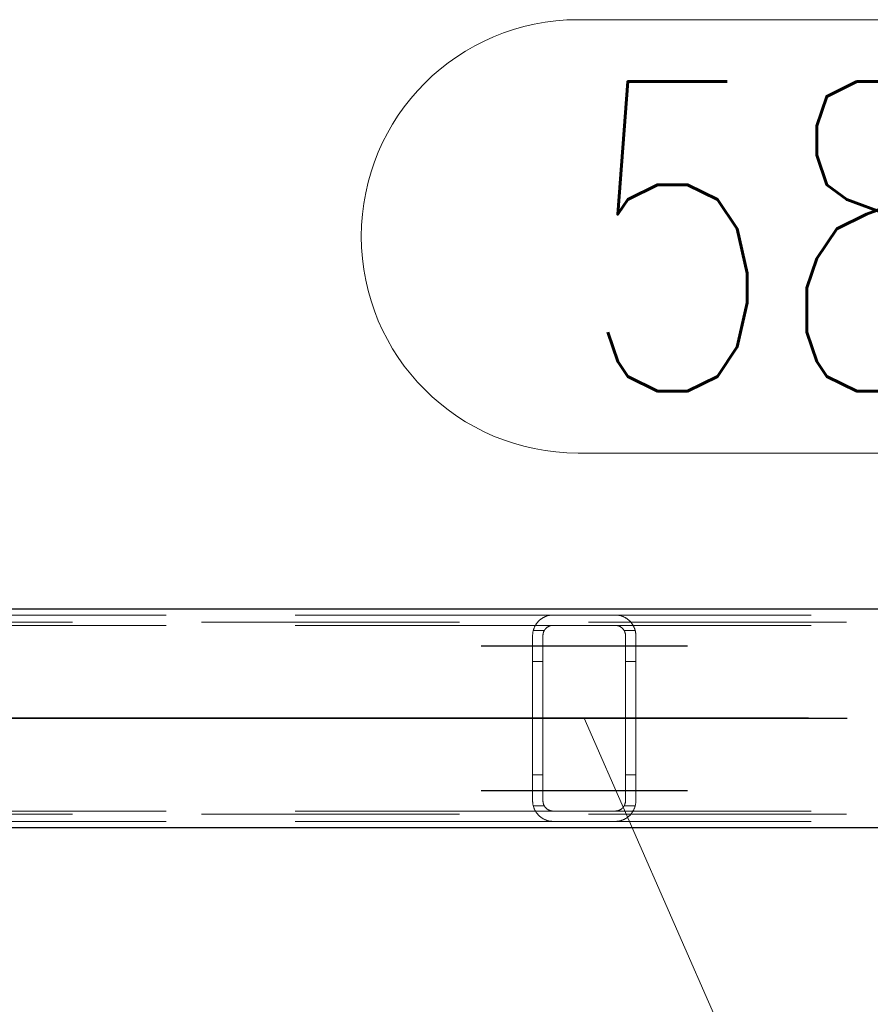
# Model space of a CAD drawing. Header units: millimetres. Extents: x -851 to 2, y 9346 to 10016.
# Tile 7 of 256: x -779 to -771, y 9390 to 9400. Entities that reach past the tile are written whole.
import ezdxf

# ---------------------------------------------------------------- set-up
doc = ezdxf.new("R2010")
doc.units = ezdxf.units.MM
doc.header["$LTSCALE"] = 10
doc.linetypes.add('HIDDEN', pattern=[0.375, 0.25, -0.125])
doc.linetypes.add('MITTE', pattern=[2, 1.25, -0.25, 0.25, -0.25])
for name, color, linetype, lineweight in [('PS_Hidden', 2, 'HIDDEN', 9), ('PS_Pos', 1, 'Continuous', 15), ('PS_Shape', 161, 'Continuous', 30), ('PS_SOLID', 7, 'Continuous', 30)]:
    doc.layers.add(name, color=color, linetype=linetype, lineweight=lineweight)
doc.layers.add('PS_Mid', color=5, linetype='MITTE')
doc.styles.add('simplex', font='simplex.shx', dxfattribs={"width": 0.75})

# ---------------------------------------------------------------- blocks, each defined once
blk = doc.blocks.new('*X1129')
at = {"layer": 'PS_Hidden', "color": 2, "linetype": 'HIDDEN'}
for p, q in [((-774.1684, 9393.932), (-783.5168, 9393.932)), ((-781.326, 9393.862), (-486.126, 9393.862)), ((-774.3222, 9393.8599), (-774.3193, 9393.8633)), ((-774.3193, 9393.8633), (-774.3163, 9393.8667)), ((-774.3163, 9393.8667), (-774.3132, 9393.8699)), ((-774.3132, 9393.8699), (-774.3101, 9393.8732)), ((-774.3101, 9393.8732), (-774.3069, 9393.8763)), ((-774.3069, 9393.8763), (-774.3036, 9393.8794)), ((-774.3036, 9393.8794), (-774.3003, 9393.8824)), ((-774.3003, 9393.8824), (-774.2969, 9393.8853)), ((-774.2969, 9393.8853), (-774.2934, 9393.8881)), ((-774.2934, 9393.8881), (-774.2899, 9393.8909)), ((-774.2899, 9393.8909), (-774.2862, 9393.8936)), ((-774.2862, 9393.8936), (-774.2823, 9393.8964)), ((-774.2823, 9393.8964), (-774.2783, 9393.8991)), ((-774.2783, 9393.8991), (-774.2741, 9393.9018)), ((-774.2741, 9393.9018), (-774.2697, 9393.9044)), ((-774.2697, 9393.9044), (-774.2652, 9393.907)), ((-774.2652, 9393.907), (-774.2605, 9393.9095)), ((-774.2605, 9393.9095), (-774.2556, 9393.9119)), ((-774.2556, 9393.9119), (-774.2506, 9393.9143)), ((-774.2506, 9393.9143), (-774.2455, 9393.9165)), ((-774.2455, 9393.9165), (-774.2402, 9393.9187)), ((-774.2402, 9393.9187), (-774.2348, 9393.9207)), ((-774.2348, 9393.9207), (-774.2293, 9393.9225)), ((-774.2293, 9393.9225), (-774.2236, 9393.9243)), ((-774.2236, 9393.9243), (-774.2177, 9393.9259)), ((-774.2177, 9393.9259), (-774.2114, 9393.9274)), ((-774.2114, 9393.9274), (-774.2046, 9393.9287)), ((-774.2046, 9393.9287), (-774.1976, 9393.9299)), ((-774.1976, 9393.9299), (-774.1904, 9393.9308)), ((-774.1904, 9393.9308), (-774.183, 9393.9315)), ((-774.183, 9393.9315), (-774.1756, 9393.9319)), ((-774.1756, 9393.9319), (-774.1684, 9393.932)), ((-774.1684, 9393.932), (-773.5684, 9393.932)), ((-773.5684, 9393.932), (-773.561, 9393.9319)), ((-764.1684, 9393.932), (-773.5684, 9393.932)), ((-773.561, 9393.9319), (-773.5536, 9393.9315)), ((-773.5536, 9393.9315), (-773.5464, 9393.9308)), ((-773.5464, 9393.9308), (-773.5392, 9393.9299)), ((-773.5392, 9393.9299), (-773.5323, 9393.9288)), ((-773.5323, 9393.9288), (-773.5257, 9393.9274)), ((-773.5257, 9393.9274), (-773.5194, 9393.9259)), ((-773.5194, 9393.9259), (-773.5134, 9393.9243)), ((-773.5134, 9393.9243), (-773.5078, 9393.9226)), ((-773.5078, 9393.9226), (-773.5025, 9393.9209)), ((-773.5025, 9393.9209), (-773.4973, 9393.919)), ((-773.4973, 9393.919), (-773.4923, 9393.917)), ((-773.4923, 9393.917), (-773.4873, 9393.9149)), ((-773.4873, 9393.9149), (-773.4825, 9393.9126)), ((-773.4825, 9393.9126), (-773.4778, 9393.9103)), ((-773.4778, 9393.9103), (-773.4732, 9393.9079)), ((-773.4732, 9393.9079), (-773.4687, 9393.9054)), ((-773.4687, 9393.9054), (-773.4643, 9393.9028)), ((-773.4643, 9393.9028), (-773.4601, 9393.9001)), ((-773.4601, 9393.9001), (-773.456, 9393.8974)), ((-773.456, 9393.8974), (-773.452, 9393.8946)), ((-773.452, 9393.8946), (-773.4481, 9393.8917)), ((-773.4481, 9393.8917), (-773.4443, 9393.8889)), ((-773.4443, 9393.8889), (-773.4407, 9393.8859)), ((-773.4407, 9393.8859), (-773.4372, 9393.883)), ((-773.4372, 9393.883), (-773.4338, 9393.88)), ((-773.4338, 9393.88), (-773.4306, 9393.877)), ((-773.4306, 9393.877), (-773.4275, 9393.874)), ((-773.4275, 9393.874), (-773.4245, 9393.8709)), ((-773.4245, 9393.8709), (-773.4215, 9393.8678)), ((-773.4215, 9393.8678), (-773.4186, 9393.8646)), ((-773.4186, 9393.8646), (-773.4157, 9393.8612)), ((-774.1684, 9393.832), (-783.3084, 9393.832)), ((-774.3656, 9393.7647), (-774.3648, 9393.7693)), ((-774.3648, 9393.7693), (-774.3639, 9393.7739)), ((-774.3639, 9393.7739), (-774.3629, 9393.7785)), ((-774.3629, 9393.7785), (-774.3617, 9393.783)), ((-774.255, 9393.782), (-774.362, 9393.782)), ((-774.3617, 9393.783), (-774.3605, 9393.7875)), ((-774.3605, 9393.7875), (-774.3591, 9393.792)), ((-774.3591, 9393.792), (-774.3577, 9393.7964)), ((-774.3577, 9393.7964), (-774.3562, 9393.8008)), ((-774.3562, 9393.8008), (-774.3545, 9393.8051)), ((-774.3545, 9393.8051), (-774.3528, 9393.8094)), ((-774.3528, 9393.8094), (-774.351, 9393.8136)), ((-774.351, 9393.8136), (-774.349, 9393.8178)), ((-774.349, 9393.8178), (-774.347, 9393.8219)), ((-774.347, 9393.8219), (-774.3449, 9393.826)), ((-774.3449, 9393.826), (-774.3427, 9393.83)), ((-774.3427, 9393.83), (-774.3404, 9393.834)), ((-774.3404, 9393.834), (-774.3381, 9393.8379)), ((-774.3381, 9393.8379), (-774.3356, 9393.8417)), ((-774.3356, 9393.8417), (-774.3331, 9393.8455)), ((-774.3331, 9393.8455), (-774.3305, 9393.8492)), ((-774.3305, 9393.8492), (-774.3278, 9393.8528)), ((-774.3278, 9393.8528), (-774.325, 9393.8564)), ((-774.325, 9393.8564), (-774.3222, 9393.8599)), ((-774.2622, 9393.7666), (-774.2629, 9393.7645)), ((-774.2614, 9393.7688), (-774.2622, 9393.7666)), ((-774.2605, 9393.7709), (-774.2614, 9393.7688)), ((-774.2596, 9393.773), (-774.2605, 9393.7709)), ((-774.2587, 9393.775), (-774.2596, 9393.773)), ((-774.2577, 9393.7771), (-774.2587, 9393.775)), ((-774.2566, 9393.7791), (-774.2577, 9393.7771)), ((-774.2555, 9393.7811), (-774.2566, 9393.7791)), ((-774.2543, 9393.7831), (-774.2555, 9393.7811)), ((-774.2531, 9393.7851), (-774.2543, 9393.7831)), ((-774.2519, 9393.7871), (-774.2531, 9393.7851)), ((-774.2506, 9393.789), (-774.2519, 9393.7871)), ((-774.2492, 9393.7909), (-774.2506, 9393.789)), ((-774.2478, 9393.7927), (-774.2492, 9393.7909)), ((-774.2464, 9393.7946), (-774.2478, 9393.7927)), ((-774.2449, 9393.7964), (-774.2464, 9393.7946)), ((-774.2434, 9393.7982), (-774.2449, 9393.7964)), ((-774.2418, 9393.8), (-774.2434, 9393.7982)), ((-774.2401, 9393.8017), (-774.2418, 9393.8)), ((-774.2385, 9393.8034), (-774.2401, 9393.8017)), ((-774.2367, 9393.805), (-774.2385, 9393.8034)), ((-774.2349, 9393.8067), (-774.2367, 9393.805)), ((-774.2331, 9393.8082), (-774.2349, 9393.8067)), ((-774.2312, 9393.8098), (-774.2331, 9393.8082)), ((-774.2293, 9393.8113), (-774.2312, 9393.8098)), ((-774.2273, 9393.8129), (-774.2293, 9393.8113)), ((-774.2251, 9393.8144), (-774.2273, 9393.8129)), ((-774.2229, 9393.8158), (-774.2251, 9393.8144)), ((-774.2206, 9393.8173), (-774.2229, 9393.8158)), ((-774.2183, 9393.8187), (-774.2206, 9393.8173)), ((-774.2158, 9393.8201), (-774.2183, 9393.8187)), ((-774.2133, 9393.8214), (-774.2158, 9393.8201)), ((-774.2107, 9393.8226), (-774.2133, 9393.8214)), ((-774.208, 9393.8238), (-774.2107, 9393.8226)), ((-774.2053, 9393.825), (-774.208, 9393.8238)), ((-774.2025, 9393.826), (-774.2053, 9393.825)), ((-774.1996, 9393.827), (-774.2025, 9393.826)), ((-774.1967, 9393.8279), (-774.1996, 9393.827)), ((-774.1937, 9393.8288), (-774.1967, 9393.8279)), ((-774.1906, 9393.8295), (-774.1937, 9393.8288)), ((-774.1876, 9393.8302), (-774.1906, 9393.8295)), ((-774.1844, 9393.8307), (-774.1876, 9393.8302)), ((-774.1813, 9393.8312), (-774.1844, 9393.8307)), ((-774.1781, 9393.8316), (-774.1813, 9393.8312)), ((-774.1749, 9393.8318), (-774.1781, 9393.8316)), ((-774.1716, 9393.832), (-774.1749, 9393.8318)), ((-774.1684, 9393.832), (-774.1716, 9393.832)), ((-773.5684, 9393.832), (-774.1684, 9393.832)), ((-773.565, 9393.832), (-773.5684, 9393.832)), ((-773.5684, 9393.832), (-773.5684, 9393.832)), ((-764.1684, 9393.832), (-773.5684, 9393.832)), ((-773.5617, 9393.8318), (-773.565, 9393.832)), ((-773.5583, 9393.8315), (-773.5617, 9393.8318)), ((-773.5549, 9393.8311), (-773.5583, 9393.8315)), ((-773.5515, 9393.8306), (-773.5549, 9393.8311)), ((-773.5482, 9393.83), (-773.5515, 9393.8306)), ((-773.545, 9393.8293), (-773.5482, 9393.83)), ((-773.5419, 9393.8285), (-773.545, 9393.8293)), ((-773.5389, 9393.8276), (-773.5419, 9393.8285)), ((-773.536, 9393.8267), (-773.5389, 9393.8276)), ((-773.5333, 9393.8257), (-773.536, 9393.8267)), ((-773.5307, 9393.8246), (-773.5333, 9393.8257)), ((-773.5281, 9393.8235), (-773.5307, 9393.8246)), ((-773.5255, 9393.8223), (-773.5281, 9393.8235)), ((-773.523, 9393.8211), (-773.5255, 9393.8223)), ((-773.5205, 9393.8198), (-773.523, 9393.8211)), ((-773.5181, 9393.8184), (-773.5205, 9393.8198)), ((-773.5158, 9393.817), (-773.5181, 9393.8184)), ((-773.5135, 9393.8155), (-773.5158, 9393.817)), ((-773.5113, 9393.814), (-773.5135, 9393.8155)), ((-773.5091, 9393.8125), (-773.5113, 9393.814)), ((-773.5071, 9393.8109), (-773.5091, 9393.8125)), ((-773.505, 9393.8094), (-773.5071, 9393.8109)), ((-773.5031, 9393.8078), (-773.505, 9393.8094)), ((-773.5013, 9393.8062), (-773.5031, 9393.8078)), ((-773.4995, 9393.8046), (-773.5013, 9393.8062)), ((-773.4979, 9393.803), (-773.4995, 9393.8046)), ((-773.4963, 9393.8013), (-773.4979, 9393.803)), ((-773.4947, 9393.7997), (-773.4963, 9393.8013)), ((-773.4932, 9393.798), (-773.4947, 9393.7997)), ((-773.4918, 9393.7963), (-773.4932, 9393.798)), ((-773.4903, 9393.7945), (-773.4918, 9393.7963)), ((-773.489, 9393.7927), (-773.4903, 9393.7945)), ((-773.4876, 9393.7909), (-773.489, 9393.7927)), ((-773.4863, 9393.789), (-773.4876, 9393.7909)), ((-773.485, 9393.7871), (-773.4863, 9393.789)), ((-773.4838, 9393.7852), (-773.485, 9393.7871)), ((-773.4827, 9393.7832), (-773.4838, 9393.7852)), ((-773.4815, 9393.7812), (-773.4827, 9393.7832)), ((-773.3747, 9393.782), (-773.4818, 9393.782)), ((-773.4804, 9393.7792), (-773.4815, 9393.7812)), ((-773.4794, 9393.7772), (-773.4804, 9393.7792)), ((-773.4784, 9393.7752), (-773.4794, 9393.7772)), ((-773.4774, 9393.7731), (-773.4784, 9393.7752)), ((-773.4765, 9393.771), (-773.4774, 9393.7731)), ((-773.4757, 9393.7689), (-773.4765, 9393.771)), ((-773.4749, 9393.7668), (-773.4757, 9393.7689)), ((-773.4741, 9393.7647), (-773.4749, 9393.7668)), ((-773.4157, 9393.8612), (-773.4129, 9393.8579)), ((-773.4129, 9393.8579), (-773.4102, 9393.8544)), ((-773.4102, 9393.8544), (-773.4075, 9393.8508)), ((-773.4075, 9393.8508), (-773.4049, 9393.8472)), ((-773.4049, 9393.8472), (-773.4023, 9393.8435)), ((-773.4023, 9393.8435), (-773.3999, 9393.8397)), ((-773.3999, 9393.8397), (-773.3975, 9393.8359)), ((-773.3975, 9393.8359), (-773.3951, 9393.8319)), ((-773.3951, 9393.8319), (-773.3929, 9393.8279)), ((-773.3929, 9393.8279), (-773.3907, 9393.8239)), ((-773.3907, 9393.8239), (-773.3886, 9393.8197)), ((-773.3886, 9393.8197), (-773.3866, 9393.8155)), ((-773.3866, 9393.8155), (-773.3847, 9393.8113)), ((-773.3847, 9393.8113), (-773.3829, 9393.8069)), ((-773.3829, 9393.8069), (-773.3812, 9393.8025)), ((-773.3812, 9393.8025), (-773.3796, 9393.7981)), ((-773.3796, 9393.7981), (-773.3781, 9393.7936)), ((-773.3781, 9393.7936), (-773.3767, 9393.7891)), ((-773.3767, 9393.7891), (-773.3754, 9393.7845)), ((-773.3754, 9393.7845), (-773.3742, 9393.7798)), ((-773.3742, 9393.7798), (-773.3731, 9393.7752)), ((-773.3731, 9393.7752), (-773.3721, 9393.7704)), ((-773.3721, 9393.7704), (-773.3713, 9393.7657)), ((-774.3684, 9393.732), (-774.3683, 9393.7367)), ((-774.3684, 9392.132), (-774.3684, 9393.732)), ((-774.3683, 9393.7367), (-774.3681, 9393.7414)), ((-774.3681, 9393.7414), (-774.3679, 9393.7461)), ((-774.3679, 9393.7461), (-774.3675, 9393.7508)), ((-774.3675, 9393.7508), (-774.367, 9393.7554)), ((-774.367, 9393.7554), (-774.3664, 9393.7601)), ((-774.3664, 9393.7601), (-774.3656, 9393.7647)), ((-774.2683, 9393.7342), (-774.2684, 9393.732)), ((-774.2684, 9393.732), (-774.2684, 9392.132)), ((-774.2684, 9393.732), (-774.2684, 9393.732)), ((-774.2682, 9393.7385), (-774.2683, 9393.7363)), ((-774.2683, 9393.7363), (-774.2683, 9393.7342)), ((-774.268, 9393.7407), (-774.2682, 9393.7385)), ((-774.2678, 9393.7428), (-774.268, 9393.7407)), ((-774.2675, 9393.745), (-774.2678, 9393.7428)), ((-774.2672, 9393.7472), (-774.2675, 9393.745)), ((-774.2668, 9393.7494), (-774.2672, 9393.7472)), ((-774.2664, 9393.7515), (-774.2668, 9393.7494)), ((-774.266, 9393.7537), (-774.2664, 9393.7515)), ((-774.2655, 9393.7559), (-774.266, 9393.7537)), ((-774.2649, 9393.7581), (-774.2655, 9393.7559)), ((-774.2643, 9393.7602), (-774.2649, 9393.7581)), ((-774.2636, 9393.7624), (-774.2643, 9393.7602)), ((-774.2629, 9393.7645), (-774.2636, 9393.7624)), ((-773.4734, 9393.7625), (-773.4741, 9393.7647)), ((-773.4727, 9393.7604), (-773.4734, 9393.7625)), ((-773.4721, 9393.7582), (-773.4727, 9393.7604)), ((-773.4715, 9393.7561), (-773.4721, 9393.7582)), ((-773.4709, 9393.7539), (-773.4715, 9393.7561)), ((-773.4705, 9393.7517), (-773.4709, 9393.7539)), ((-773.47, 9393.7495), (-773.4705, 9393.7517)), ((-773.4696, 9393.7473), (-773.47, 9393.7495)), ((-773.4693, 9393.7451), (-773.4696, 9393.7473)), ((-773.469, 9393.7429), (-773.4693, 9393.7451)), ((-773.4688, 9393.7408), (-773.469, 9393.7429)), ((-773.4686, 9393.7386), (-773.4688, 9393.7408)), ((-773.4685, 9393.7364), (-773.4686, 9393.7386)), ((-773.4684, 9393.7342), (-773.4685, 9393.7364)), ((-773.4684, 9393.732), (-773.4684, 9393.7342)), ((-773.4684, 9392.132), (-773.4684, 9393.732)), ((-773.3713, 9393.7657), (-773.3705, 9393.7609)), ((-773.3705, 9393.7609), (-773.3699, 9393.7562)), ((-773.3699, 9393.7562), (-773.3693, 9393.7514)), ((-773.3693, 9393.7514), (-773.3689, 9393.7465)), ((-773.3689, 9393.7465), (-773.3686, 9393.7417)), ((-773.3686, 9393.7417), (-773.3684, 9393.7369)), ((-773.3684, 9393.7369), (-773.3684, 9393.732)), ((-773.3684, 9393.732), (-773.3684, 9392.132)), ((-774.2684, 9393.482), (-774.3684, 9393.482)), ((-773.3684, 9393.482), (-773.4684, 9393.482)), ((-774.2684, 9392.382), (-774.3684, 9392.382)), ((-773.3684, 9392.382), (-773.4684, 9392.382)), ((-774.3683, 9392.1273), (-774.3684, 9392.132)), ((-774.3681, 9392.1227), (-774.3683, 9392.1273)), ((-774.3679, 9392.118), (-774.3681, 9392.1227)), ((-774.3675, 9392.1133), (-774.3679, 9392.118)), ((-774.367, 9392.1086), (-774.3675, 9392.1133)), ((-774.3664, 9392.104), (-774.367, 9392.1086)), ((-774.3656, 9392.0993), (-774.3664, 9392.104)), ((-774.3648, 9392.0947), (-774.3656, 9392.0993)), ((-774.3639, 9392.0902), (-774.3648, 9392.0947)), ((-774.3629, 9392.0856), (-774.3639, 9392.0902)), ((-774.3617, 9392.0811), (-774.3629, 9392.0856)), ((-774.255, 9392.082), (-774.362, 9392.082)), ((-774.3605, 9392.0766), (-774.3617, 9392.0811)), ((-774.3591, 9392.0721), (-774.3605, 9392.0766)), ((-774.3577, 9392.0677), (-774.3591, 9392.0721)), ((-774.3562, 9392.0633), (-774.3577, 9392.0677)), ((-774.3545, 9392.059), (-774.3562, 9392.0633)), ((-774.3528, 9392.0547), (-774.3545, 9392.059)), ((-774.351, 9392.0504), (-774.3528, 9392.0547)), ((-774.349, 9392.0463), (-774.351, 9392.0504)), ((-774.2684, 9392.132), (-774.2683, 9392.1299)), ((-774.2683, 9392.1299), (-774.2683, 9392.1277)), ((-774.2683, 9392.1277), (-774.2682, 9392.1256)), ((-774.2682, 9392.1256), (-774.268, 9392.1234)), ((-774.268, 9392.1234), (-774.2678, 9392.1212)), ((-774.2678, 9392.1212), (-774.2675, 9392.1191)), ((-774.2675, 9392.1191), (-774.2672, 9392.1169)), ((-774.2672, 9392.1169), (-774.2668, 9392.1147)), ((-774.2668, 9392.1147), (-774.2664, 9392.1125)), ((-774.2664, 9392.1125), (-774.266, 9392.1104)), ((-774.266, 9392.1104), (-774.2655, 9392.1082)), ((-774.2655, 9392.1082), (-774.2649, 9392.106)), ((-774.2649, 9392.106), (-774.2643, 9392.1039)), ((-774.2643, 9392.1039), (-774.2636, 9392.1017)), ((-774.2636, 9392.1017), (-774.2629, 9392.0996)), ((-774.2629, 9392.0996), (-774.2622, 9392.0974)), ((-774.2622, 9392.0974), (-774.2614, 9392.0953)), ((-774.2614, 9392.0953), (-774.2605, 9392.0932)), ((-774.2605, 9392.0932), (-774.2596, 9392.0911)), ((-774.2596, 9392.0911), (-774.2587, 9392.089)), ((-774.2587, 9392.089), (-774.2577, 9392.087)), ((-774.2577, 9392.087), (-774.2566, 9392.085)), ((-774.2566, 9392.085), (-774.2555, 9392.0829)), ((-774.2555, 9392.0829), (-774.2543, 9392.0809)), ((-774.2543, 9392.0809), (-774.2531, 9392.079)), ((-774.2531, 9392.079), (-774.2519, 9392.077)), ((-774.2519, 9392.077), (-774.2506, 9392.0751)), ((-774.2506, 9392.0751), (-774.2492, 9392.0732)), ((-774.2492, 9392.0732), (-774.2478, 9392.0713)), ((-774.2478, 9392.0713), (-774.2464, 9392.0695)), ((-774.2464, 9392.0695), (-774.2449, 9392.0677)), ((-774.2449, 9392.0677), (-774.2434, 9392.0659)), ((-774.2434, 9392.0659), (-774.2418, 9392.0641)), ((-774.2418, 9392.0641), (-774.2401, 9392.0624)), ((-774.2401, 9392.0624), (-774.2385, 9392.0607)), ((-774.2385, 9392.0607), (-774.2367, 9392.059)), ((-774.2367, 9392.059), (-774.2349, 9392.0574)), ((-774.2349, 9392.0574), (-774.2331, 9392.0558)), ((-774.2331, 9392.0558), (-774.2312, 9392.0543)), ((-774.2312, 9392.0543), (-774.2293, 9392.0527)), ((-774.2293, 9392.0527), (-774.2273, 9392.0512)), ((-774.2273, 9392.0512), (-774.2251, 9392.0497)), ((-774.2251, 9392.0497), (-774.2229, 9392.0482)), ((-774.2229, 9392.0482), (-774.2206, 9392.0468)), ((-773.5158, 9392.0471), (-773.5135, 9392.0485)), ((-773.5135, 9392.0485), (-773.5113, 9392.05)), ((-773.5113, 9392.05), (-773.5091, 9392.0516)), ((-773.5091, 9392.0516), (-773.5071, 9392.0531)), ((-773.5071, 9392.0531), (-773.505, 9392.0547)), ((-773.505, 9392.0547), (-773.5031, 9392.0563)), ((-773.5031, 9392.0563), (-773.5013, 9392.0579)), ((-773.5013, 9392.0579), (-773.4995, 9392.0595)), ((-773.4995, 9392.0595), (-773.4979, 9392.0611)), ((-773.4979, 9392.0611), (-773.4963, 9392.0627)), ((-773.4963, 9392.0627), (-773.4947, 9392.0644)), ((-773.4947, 9392.0644), (-773.4932, 9392.0661)), ((-773.4932, 9392.0661), (-773.4918, 9392.0678)), ((-773.4918, 9392.0678), (-773.4903, 9392.0696)), ((-773.4903, 9392.0696), (-773.489, 9392.0714)), ((-773.489, 9392.0714), (-773.4876, 9392.0732)), ((-773.4876, 9392.0732), (-773.4863, 9392.0751)), ((-773.4863, 9392.0751), (-773.485, 9392.077)), ((-773.485, 9392.077), (-773.4838, 9392.0789)), ((-773.4838, 9392.0789), (-773.4827, 9392.0809)), ((-773.4827, 9392.0809), (-773.4815, 9392.0828)), ((-773.3747, 9392.082), (-773.4818, 9392.082)), ((-773.4815, 9392.0828), (-773.4804, 9392.0848)), ((-773.4804, 9392.0848), (-773.4794, 9392.0868)), ((-773.4794, 9392.0868), (-773.4784, 9392.0889)), ((-773.4784, 9392.0889), (-773.4774, 9392.091)), ((-773.4774, 9392.091), (-773.4765, 9392.093)), ((-773.4765, 9392.093), (-773.4757, 9392.0951)), ((-773.4757, 9392.0951), (-773.4749, 9392.0973)), ((-773.4749, 9392.0973), (-773.4741, 9392.0994)), ((-773.4741, 9392.0994), (-773.4734, 9392.1015)), ((-773.4734, 9392.1015), (-773.4727, 9392.1037)), ((-773.4727, 9392.1037), (-773.4721, 9392.1058)), ((-773.4721, 9392.1058), (-773.4715, 9392.108)), ((-773.4715, 9392.108), (-773.4709, 9392.1102)), ((-773.4709, 9392.1102), (-773.4705, 9392.1124)), ((-773.4705, 9392.1124), (-773.47, 9392.1146)), ((-773.47, 9392.1146), (-773.4696, 9392.1167)), ((-773.4696, 9392.1167), (-773.4693, 9392.1189)), ((-773.4693, 9392.1189), (-773.469, 9392.1211)), ((-773.469, 9392.1211), (-773.4688, 9392.1233)), ((-773.4688, 9392.1233), (-773.4686, 9392.1255)), ((-773.4686, 9392.1255), (-773.4685, 9392.1277)), ((-773.4685, 9392.1277), (-773.4684, 9392.1299)), ((-773.4684, 9392.1299), (-773.4684, 9392.132)), ((-773.3866, 9392.0485), (-773.3886, 9392.0443)), ((-773.3847, 9392.0528), (-773.3866, 9392.0485)), ((-773.3829, 9392.0571), (-773.3847, 9392.0528)), ((-773.3812, 9392.0615), (-773.3829, 9392.0571)), ((-773.3796, 9392.066), (-773.3812, 9392.0615)), ((-773.3781, 9392.0705), (-773.3796, 9392.066)), ((-773.3767, 9392.075), (-773.3781, 9392.0705)), ((-773.3754, 9392.0796), (-773.3767, 9392.075)), ((-773.3742, 9392.0842), (-773.3754, 9392.0796)), ((-773.3731, 9392.0889), (-773.3742, 9392.0842)), ((-773.3721, 9392.0936), (-773.3731, 9392.0889)), ((-773.3713, 9392.0984), (-773.3721, 9392.0936)), ((-773.3705, 9392.1031), (-773.3713, 9392.0984)), ((-773.3699, 9392.1079), (-773.3705, 9392.1031)), ((-773.3693, 9392.1127), (-773.3699, 9392.1079)), ((-773.3689, 9392.1175), (-773.3693, 9392.1127)), ((-773.3686, 9392.1224), (-773.3689, 9392.1175)), ((-773.3684, 9392.1272), (-773.3686, 9392.1224)), ((-773.3684, 9392.132), (-773.3684, 9392.1272)), ((-774.1684, 9392.032), (-783.3084, 9392.032)), ((-781.326, 9392.002), (-486.126, 9392.002)), ((-774.347, 9392.0421), (-774.349, 9392.0463)), ((-774.3449, 9392.0381), (-774.347, 9392.0421)), ((-774.3427, 9392.034), (-774.3449, 9392.0381)), ((-774.3404, 9392.0301), (-774.3427, 9392.034)), ((-774.3381, 9392.0262), (-774.3404, 9392.0301)), ((-774.3356, 9392.0224), (-774.3381, 9392.0262)), ((-774.3331, 9392.0186), (-774.3356, 9392.0224)), ((-774.3305, 9392.0149), (-774.3331, 9392.0186)), ((-774.3278, 9392.0113), (-774.3305, 9392.0149)), ((-774.325, 9392.0077), (-774.3278, 9392.0113)), ((-774.3222, 9392.0042), (-774.325, 9392.0077)), ((-774.3193, 9392.0008), (-774.3222, 9392.0042)), ((-774.3163, 9391.9974), (-774.3193, 9392.0008)), ((-774.3132, 9391.9941), (-774.3163, 9391.9974)), ((-774.3101, 9391.9909), (-774.3132, 9391.9941)), ((-774.3069, 9391.9878), (-774.3101, 9391.9909)), ((-774.3036, 9391.9847), (-774.3069, 9391.9878)), ((-774.3003, 9391.9817), (-774.3036, 9391.9847)), ((-774.2969, 9391.9788), (-774.3003, 9391.9817)), ((-774.2934, 9391.9759), (-774.2969, 9391.9788)), ((-774.2899, 9391.9732), (-774.2934, 9391.9759)), ((-774.2862, 9391.9704), (-774.2899, 9391.9732)), ((-774.2823, 9391.9677), (-774.2862, 9391.9704)), ((-774.2783, 9391.965), (-774.2823, 9391.9677)), ((-774.2741, 9391.9623), (-774.2783, 9391.965)), ((-774.2697, 9391.9597), (-774.2741, 9391.9623)), ((-774.2652, 9391.9571), (-774.2697, 9391.9597)), ((-774.2605, 9391.9546), (-774.2652, 9391.9571)), ((-774.2556, 9391.9521), (-774.2605, 9391.9546)), ((-774.2206, 9392.0468), (-774.2183, 9392.0454)), ((-774.2183, 9392.0454), (-774.2158, 9392.044)), ((-774.2158, 9392.044), (-774.2133, 9392.0427)), ((-774.2133, 9392.0427), (-774.2107, 9392.0414)), ((-774.2107, 9392.0414), (-774.208, 9392.0402)), ((-774.208, 9392.0402), (-774.2053, 9392.0391)), ((-774.2053, 9392.0391), (-774.2025, 9392.038)), ((-774.2025, 9392.038), (-774.1996, 9392.037)), ((-774.1996, 9392.037), (-774.1967, 9392.0361)), ((-774.1967, 9392.0361), (-774.1937, 9392.0353)), ((-774.1937, 9392.0353), (-774.1906, 9392.0345)), ((-774.1906, 9392.0345), (-774.1876, 9392.0339)), ((-774.1876, 9392.0339), (-774.1844, 9392.0333)), ((-774.1844, 9392.0333), (-774.1813, 9392.0329)), ((-774.1813, 9392.0329), (-774.1781, 9392.0325)), ((-774.1781, 9392.0325), (-774.1749, 9392.0322)), ((-774.1749, 9392.0322), (-774.1716, 9392.0321)), ((-774.1716, 9392.0321), (-774.1684, 9392.032)), ((-774.1684, 9392.032), (-773.5684, 9392.032)), ((-774.1684, 9392.032), (-774.1684, 9392.032)), ((-773.5684, 9392.032), (-773.565, 9392.0321)), ((-764.1684, 9392.032), (-773.5684, 9392.032)), ((-773.565, 9392.0321), (-773.5617, 9392.0323)), ((-773.5617, 9392.0323), (-773.5583, 9392.0326)), ((-773.5583, 9392.0326), (-773.5549, 9392.033)), ((-773.5549, 9392.033), (-773.5515, 9392.0335)), ((-773.5515, 9392.0335), (-773.5482, 9392.0341)), ((-773.5482, 9392.0341), (-773.545, 9392.0348)), ((-773.545, 9392.0348), (-773.5419, 9392.0356)), ((-773.5419, 9392.0356), (-773.5389, 9392.0365)), ((-773.5389, 9392.0365), (-773.536, 9392.0374)), ((-773.536, 9392.0374), (-773.5333, 9392.0384)), ((-773.5333, 9392.0384), (-773.5307, 9392.0394)), ((-773.5307, 9392.0394), (-773.5281, 9392.0405)), ((-773.5281, 9392.0405), (-773.5255, 9392.0417)), ((-773.5255, 9392.0417), (-773.523, 9392.043)), ((-773.523, 9392.043), (-773.5205, 9392.0443)), ((-773.5205, 9392.0443), (-773.5181, 9392.0457)), ((-773.5181, 9392.0457), (-773.5158, 9392.0471)), ((-773.4778, 9391.9538), (-773.4825, 9391.9514)), ((-773.4732, 9391.9562), (-773.4778, 9391.9538)), ((-773.4687, 9391.9587), (-773.4732, 9391.9562)), ((-773.4643, 9391.9613), (-773.4687, 9391.9587)), ((-773.4601, 9391.964), (-773.4643, 9391.9613)), ((-773.456, 9391.9667), (-773.4601, 9391.964)), ((-773.452, 9391.9695), (-773.456, 9391.9667)), ((-773.4481, 9391.9723), (-773.452, 9391.9695)), ((-773.4443, 9391.9752), (-773.4481, 9391.9723)), ((-773.4407, 9391.9781), (-773.4443, 9391.9752)), ((-773.4372, 9391.9811), (-773.4407, 9391.9781)), ((-773.4338, 9391.9841), (-773.4372, 9391.9811)), ((-773.4306, 9391.9871), (-773.4338, 9391.9841)), ((-773.4275, 9391.9901), (-773.4306, 9391.9871)), ((-773.4245, 9391.9932), (-773.4275, 9391.9901)), ((-773.4215, 9391.9963), (-773.4245, 9391.9932)), ((-773.4186, 9391.9995), (-773.4215, 9391.9963)), ((-773.4157, 9392.0028), (-773.4186, 9391.9995)), ((-773.4129, 9392.0062), (-773.4157, 9392.0028)), ((-773.4102, 9392.0097), (-773.4129, 9392.0062)), ((-773.4075, 9392.0132), (-773.4102, 9392.0097)), ((-773.4049, 9392.0169), (-773.4075, 9392.0132)), ((-773.4023, 9392.0206), (-773.4049, 9392.0169)), ((-773.3999, 9392.0244), (-773.4023, 9392.0206)), ((-773.3975, 9392.0282), (-773.3999, 9392.0244)), ((-773.3951, 9392.0321), (-773.3975, 9392.0282)), ((-773.3929, 9392.0361), (-773.3951, 9392.0321)), ((-773.3907, 9392.0402), (-773.3929, 9392.0361)), ((-773.3886, 9392.0443), (-773.3907, 9392.0402)), ((-774.1684, 9391.932), (-783.5168, 9391.932)), ((-774.2506, 9391.9498), (-774.2556, 9391.9521)), ((-774.2455, 9391.9475), (-774.2506, 9391.9498)), ((-774.2402, 9391.9454), (-774.2455, 9391.9475)), ((-774.2348, 9391.9434), (-774.2402, 9391.9454)), ((-774.2293, 9391.9415), (-774.2348, 9391.9434)), ((-774.2236, 9391.9398), (-774.2293, 9391.9415)), ((-774.2177, 9391.9382), (-774.2236, 9391.9398)), ((-774.2114, 9391.9367), (-774.2177, 9391.9382)), ((-774.2046, 9391.9354), (-774.2114, 9391.9367)), ((-774.1976, 9391.9342), (-774.2046, 9391.9354)), ((-774.1904, 9391.9333), (-774.1976, 9391.9342)), ((-774.183, 9391.9326), (-774.1904, 9391.9333)), ((-774.1756, 9391.9322), (-774.183, 9391.9326)), ((-774.1684, 9391.932), (-774.1756, 9391.9322)), ((-773.5684, 9391.932), (-774.1684, 9391.932)), ((-773.561, 9391.9322), (-773.5684, 9391.932)), ((-764.1684, 9391.932), (-773.5684, 9391.932)), ((-773.5536, 9391.9326), (-773.561, 9391.9322)), ((-773.5464, 9391.9333), (-773.5536, 9391.9326)), ((-773.5392, 9391.9342), (-773.5464, 9391.9333)), ((-773.5323, 9391.9353), (-773.5392, 9391.9342)), ((-773.5257, 9391.9366), (-773.5323, 9391.9353)), ((-773.5194, 9391.9381), (-773.5257, 9391.9366)), ((-773.5134, 9391.9397), (-773.5194, 9391.9381)), ((-773.5078, 9391.9414), (-773.5134, 9391.9397)), ((-773.5025, 9391.9432), (-773.5078, 9391.9414)), ((-773.4973, 9391.9451), (-773.5025, 9391.9432)), ((-773.4923, 9391.9471), (-773.4973, 9391.9451)), ((-773.4873, 9391.9492), (-773.4923, 9391.9471)), ((-773.4825, 9391.9514), (-773.4873, 9391.9492))]:
    blk.add_line(p, q, dxfattribs=at)
at = {"layer": 'PS_Mid', "color": 5, "linetype": 'MITTE'}
for p, q in [((-774.8684, 9393.632), (-773.7684, 9393.632)), ((-774.8684, 9393.632), (-773.7684, 9393.632)), ((-773.9684, 9393.632), (-772.8684, 9393.632)), ((-773.9684, 9393.632), (-772.8684, 9393.632)), ((-731.6947, 9392.932), (-786.0421, 9392.932)), ((-783.8217, 9392.932), (-483.6304, 9392.932)), ((-773.8684, 9392.932), (-773.8684, 9392.932)), ((-774.8684, 9392.232), (-773.7684, 9392.232)), ((-774.8684, 9392.232), (-773.7684, 9392.232)), ((-773.9684, 9392.232), (-772.8684, 9392.232)), ((-773.9684, 9392.232), (-772.8684, 9392.232))]:
    blk.add_line(p, q, dxfattribs=at)
at = {"layer": 'PS_SOLID', "color": 7, "linetype": 'Continuous'}
for p, q in [((-781.326, 9393.992), (-486.126, 9393.992)), ((-781.326, 9391.872), (-486.126, 9391.872))]:
    blk.add_line(p, q, dxfattribs=at)
blk = doc.blocks.new('*X1136')
at = {"color": 1}
for p, q in [((-773.9286, 9399.7019), (-768.1428, 9399.7019)), ((-773.9286, 9395.5019), (-768.1428, 9395.5019))]:
    blk.add_line(p, q, dxfattribs=at)
blk.add_arc((-773.9286, 9397.6019), 2.1, 90, 270, dxfattribs=at)
at = {"color": 30, "style": 'simplex', "width": 0.75}
blk.add_text('587', height=3, dxfattribs=at).set_placement((-773.9286, 9396.1019))
blk = doc.blocks.new('*X1140')
at = {"color": 1}
for p, q in [((-773.8684, 9392.932), (-771.3894, 9387.2738)), ((-783.3108, 9389.3738), (-778.4894, 9389.3738)), ((-776.3894, 9387.2738), (-771.3894, 9387.2738)), ((-783.3108, 9385.1738), (-778.4894, 9385.1738))]:
    blk.add_line(p, q, dxfattribs=at)
for centre, start, end in [((-783.3108, 9387.2738), 90, 270), ((-778.4894, 9387.2738), 270, 90)]:
    blk.add_arc(centre, 2.1, start, end, dxfattribs=at)
at = {"color": 30, "style": 'simplex', "width": 0.75}
blk.add_text('591', height=3, dxfattribs=at).set_placement((-783.3108, 9385.7738))

msp = doc.modelspace()

# ---------------------------------------------------------------- block references
at = {"layer": 'PS_Pos'}
for name in ['*X1136', '*X1140']:
    msp.add_blockref(name, (0, 0), dxfattribs=at)
at = {"layer": 'PS_Shape', "color": 31}
msp.add_blockref('*X1129', (0, 0), dxfattribs=at)

doc.saveas('drawing.dxf')
